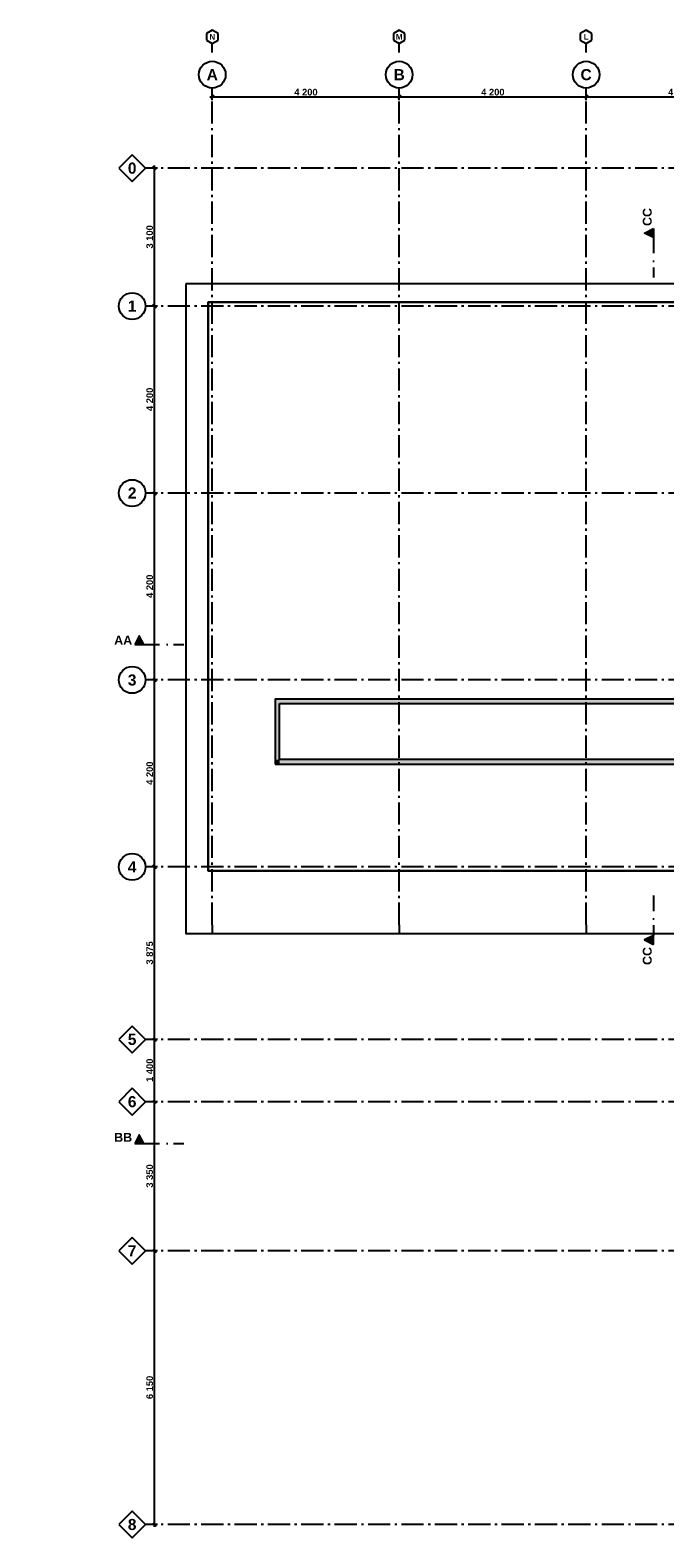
# Model space of a CAD drawing. Header units: millimetres. Extents: x -1691 to 62306, y -15633 to 21983.
# Tile 1 of 11: x -1691 to 12569, y -13575 to 20300. Entities that reach past the tile are written whole.
import ezdxf
from ezdxf.enums import TextEntityAlignment as Align

# ---------------------------------------------------------------- set-up
doc = ezdxf.new("R2010")
doc.units = ezdxf.units.MM
doc.header["$LTSCALE"] = 0.5
doc.header["$MEASUREMENT"] = 0
for name, pattern in [('Akselinje', [1500, 1000, -200, 100, -200]), ('PLINE', [0]), ('Prikk & stiplet', [1340.555525, 705.555534, -352.777767, 0, -282.222223])]:
    doc.linetypes.add(name, pattern=pattern)
for name, color, linetype in [('26-- Yttertak', 7, 'Continuous'), ('264- Takoppbygg (Skravur)(Nye konstruksjoner)', 7, 'Continuous'), ('264- Takoppbygg(Nye konstruksjoner)', 7, 'Continuous'), ('82-- Modullinjer', 7, 'Continuous'), ('82-- Modullinjer(Nye konstruksjoner)', 7, 'Continuous'), ('842-M___1_100 Målsetting bygning', 7, 'Continuous'), ('842-M___1_100 Målsetting bygning(Nye konstruksjoner)', 7, 'Continuous'), ('852- Snittmarkør', 7, 'Continuous')]:
    doc.layers.add(name, color=color, linetype=linetype)
doc.styles.add('GENERATED_STYLE_2', font='Arial Bold.ttf')
doc.dimstyles.new('GENERATED_STYLE__1', dxfattribs={"dimtxt": 150, "dimasz": 71.25, "dimexe": 0.18, "dimexo": 2000, "dimgap": 0, "dimtad": 1, "dimtih": 1, "dimtoh": 1, "dimdec": 0, "dimzin": 0, "dimdsep": 46, "dimtxsty": 'GENERATED_STYLE_2', "dimblk": 'ARROWHEAD_6', "dimblk1": 'ARROWHEAD_6', "dimblk2": 'ARROWHEAD_6', "dimcen": 0.09, "dimse1": 1, "dimse2": 1, "dimclrd": 256, "dimclre": 256, "dimclrt": 256, "dimadec": 1, "dimazin": 0, "dimtfac": 1, "dimtdec": 4, "dimtmove": 0, "dimatfit": 3, "dimfxl": 1, "dimtolj": 1, "dimtzin": 0, "dimarcsym": 0})
doc.dimstyles.new('GENERATED_STYLE__2', dxfattribs={"dimtxt": 150, "dimasz": 71.25, "dimexe": 0.18, "dimexo": 0.0625, "dimgap": 0, "dimtad": 1, "dimdec": 0, "dimzin": 0, "dimdsep": 46, "dimtxsty": 'GENERATED_STYLE_2', "dimblk": 'ARROWHEAD_6', "dimblk1": 'ARROWHEAD_6', "dimblk2": 'ARROWHEAD_6', "dimcen": 0.09, "dimse1": 1, "dimse2": 1, "dimclrd": 256, "dimclre": 256, "dimclrt": 256, "dimadec": 1, "dimazin": 0, "dimtfac": 1, "dimtdec": 4, "dimtmove": 0, "dimatfit": 3, "dimfxl": 1, "dimtolj": 1, "dimtzin": 0, "dimarcsym": 0})

# ---------------------------------------------------------------- blocks, each defined once
blk = doc.blocks.new('Standard grid marker')
at = {"layer": '82-- Modullinjer', "linetype": 'Akselinje'}
for p, q in [((200, 0), (0, 0)), ((200, 0), (18800, 0)), ((18800, 0), (19000, 0))]:
    blk.add_line(p, q, dxfattribs=at)
at = {"layer": '82-- Modullinjer', "linetype": 'PLINE'}
blk.add_circle((19300, 0), 300, dxfattribs=at)
at = {"layer": '82-- Modullinjer', "linetype": 'Akselinje'}
blk.add_point((18800, 0), dxfattribs=at)
blk.add_point((18800, 0), dxfattribs=at)
at = {"layer": '82-- Modullinjer', "style": 'GENERATED_STYLE_2'}
blk.add_attdef('AC_MarkerText_1', text='', height=250, rotation=270, dxfattribs=at).set_placement((19482, -57), align=Align.TOP_CENTER)
blk = doc.blocks.new('Standard grid marker_4')
at = {"layer": '82-- Modullinjer', "linetype": 'Akselinje'}
for p, q in [((200, 0), (53500, 0)), ((53500, 0), (53700, 0))]:
    blk.add_line(p, q, dxfattribs=at)
at = {"layer": '82-- Modullinjer', "linetype": 'PLINE'}
blk.add_circle((54000, 0), 300, dxfattribs=at)
at = {"layer": '82-- Modullinjer', "linetype": 'Akselinje'}
blk.add_point((53500, 0), dxfattribs=at)
blk.add_point((53500, 0), dxfattribs=at)
at = {"layer": '82-- Modullinjer', "style": 'GENERATED_STYLE_2'}
blk.add_attdef('AC_MarkerText_1', text='', height=250, rotation=180, dxfattribs=at).set_placement((54000, -239), align=Align.TOP_CENTER)
blk = doc.blocks.new('Standard grid marker_5')
at = {"layer": '82-- Modullinjer(Nye konstruksjoner)', "linetype": 'Akselinje'}
for p, q in [((200, 0), (53500, 0)), ((53500, 0), (53700, 0))]:
    blk.add_line(p, q, dxfattribs=at)
at = {"layer": '82-- Modullinjer(Nye konstruksjoner)', "linetype": 'PLINE'}
for p, q in [((54000, 300), (53700, 0)), ((53700, 0), (54000, -300)), ((54300, 0), (54000, 300)), ((54000, -300), (54300, 0))]:
    blk.add_line(p, q, dxfattribs=at)
at = {"layer": '82-- Modullinjer(Nye konstruksjoner)', "linetype": 'Akselinje'}
blk.add_point((53500, 0), dxfattribs=at)
blk.add_point((53500, 0), dxfattribs=at)
at = {"layer": '82-- Modullinjer(Nye konstruksjoner)', "style": 'GENERATED_STYLE_2'}
blk.add_attdef('AC_MarkerText_1', text='', height=250, rotation=180, dxfattribs=at).set_placement((54000, -239), align=Align.TOP_CENTER)
blk = doc.blocks.new('Standard grid marker_9')
at = {"layer": '82-- Modullinjer', "linetype": 'Akselinje'}
for p, q in [((0, 0), (200, 0)), ((0, 0), (0, 0)), ((200, 0), (200, 0))]:
    blk.add_line(p, q, dxfattribs=at)
at = {"layer": '82-- Modullinjer', "linetype": 'PLINE'}
for p, q in [((275, 130), (200, 0)), ((425, 130), (275, 130)), ((500, 0), (425, 130)), ((200, 0), (275, -130)), ((275, -130), (425, -130)), ((425, -130), (500, 0))]:
    blk.add_line(p, q, dxfattribs=at)
at = {"layer": '82-- Modullinjer', "linetype": 'Akselinje'}
blk.add_point((200, 0), dxfattribs=at)
blk.add_point((200, 0), dxfattribs=at)
at = {"layer": '82-- Modullinjer', "style": 'GENERATED_STYLE_2'}
blk.add_attdef('AC_MarkerText_1', text='', height=125, rotation=270, dxfattribs=at).set_placement((441, -29), align=Align.TOP_CENTER)
blk = doc.blocks.new('*D122')
at = {"layer": '842-M___1_100 Målsetting bygning', "linetype": 'PLINE'}
for p, q in [((2344, 18800), (2400, 18800)), ((2438, 18838), (2362, 18762)), ((2400, 18730), (2400, 18870)), ((2400, 18800), (6600, 18800)), ((6638, 18838), (6563, 18762)), ((6600, 18730), (6600, 18870))]:
    blk.add_line(p, q, dxfattribs=at)
at = {"layer": '842-M___1_100 Målsetting bygning', "insert": (4243, 18830), "char_height": 150, "attachment_point": 7, "style": 'GENERATED_STYLE_2'}
blk.add_mtext('\\A1;{\\pql;\\fArial|b1|i0|c0|p0;\\W1.000000;4\xa0200}', dxfattribs=at)
blk = doc.blocks.new('ARROWHEAD_6')
at = {"linetype": 'Continuous'}
for p, q in [((0, 0), (-1, 0)), ((-0.5, -0.5), (0.5, 0.5))]:
    blk.add_line(p, q, dxfattribs=at)
blk = doc.blocks.new('*D124')
at = {"layer": '842-M___1_100 Målsetting bygning', "linetype": 'PLINE'}
for p, q in [((6638, 18838), (6563, 18762)), ((6600, 18730), (6600, 18870)), ((6600, 18800), (10800, 18800)), ((10838, 18838), (10762, 18762)), ((10800, 18730), (10800, 18870))]:
    blk.add_line(p, q, dxfattribs=at)
at = {"layer": '842-M___1_100 Målsetting bygning', "insert": (8443, 18830), "char_height": 150, "attachment_point": 7, "style": 'GENERATED_STYLE_2'}
blk.add_mtext('\\A1;{\\pql;\\fArial|b1|i0|c0|p0;\\W1.000000;4\xa0200}', dxfattribs=at)
blk = doc.blocks.new('*D125')
at = {"layer": '842-M___1_100 Målsetting bygning', "linetype": 'PLINE'}
for p, q in [((10838, 18838), (10762, 18762)), ((10800, 18730), (10800, 18870)), ((10800, 18800), (15000, 18800)), ((15038, 18838), (14962, 18762)), ((15000, 18730), (15000, 18870))]:
    blk.add_line(p, q, dxfattribs=at)
at = {"layer": '842-M___1_100 Målsetting bygning', "insert": (12643, 18830), "char_height": 150, "attachment_point": 7, "style": 'GENERATED_STYLE_2'}
blk.add_mtext('\\A1;{\\pql;\\fArial|b1|i0|c0|p0;\\W1.000000;4\xa0200}', dxfattribs=at)
blk = doc.blocks.new('*D136')
at = {"layer": '842-M___1_100 Målsetting bygning', "linetype": 'PLINE'}
for p, q in [((1170, 5700), (1030, 5700)), ((1062, 5737), (1137, 5662)), ((1100, 1500), (1100, 5700)), ((1170, 1500), (1030, 1500)), ((1062, 1537), (1137, 1462)), ((1100, 1444), (1100, 1500))]:
    blk.add_line(p, q, dxfattribs=at)
at = {"layer": '842-M___1_100 Målsetting bygning', "insert": (1070, 3343), "char_height": 150, "attachment_point": 7, "rotation": 90, "style": 'GENERATED_STYLE_2'}
blk.add_mtext('\\A1;{\\pql;\\fArial|b1|i0|c0|p0;\\W1.000000;4\xa0200}', dxfattribs=at)
blk = doc.blocks.new('*D137')
at = {"layer": '842-M___1_100 Målsetting bygning', "linetype": 'PLINE'}
for p, q in [((1170, 9900), (1030, 9900)), ((1062, 9937), (1137, 9862)), ((1100, 5700), (1100, 9900)), ((1170, 5700), (1030, 5700)), ((1062, 5737), (1137, 5662))]:
    blk.add_line(p, q, dxfattribs=at)
at = {"layer": '842-M___1_100 Målsetting bygning', "insert": (1070, 7543), "char_height": 150, "attachment_point": 7, "rotation": 90, "style": 'GENERATED_STYLE_2'}
blk.add_mtext('\\A1;{\\pql;\\fArial|b1|i0|c0|p0;\\W1.000000;4\xa0200}', dxfattribs=at)
blk = doc.blocks.new('*D138')
at = {"layer": '842-M___1_100 Målsetting bygning', "linetype": 'PLINE'}
for p, q in [((1170, 14100), (1030, 14100)), ((1137, 14062), (1062, 14137)), ((1100, 14100), (1100, 14156)), ((1100, 9900), (1100, 14100)), ((1170, 9900), (1030, 9900)), ((1062, 9937), (1137, 9862))]:
    blk.add_line(p, q, dxfattribs=at)
at = {"layer": '842-M___1_100 Målsetting bygning', "insert": (1070, 11743), "char_height": 150, "attachment_point": 7, "rotation": 90, "style": 'GENERATED_STYLE_2'}
blk.add_mtext('\\A1;{\\pql;\\fArial|b1|i0|c0|p0;\\W1.000000;4\xa0200}', dxfattribs=at)
blk = doc.blocks.new('*D139')
at = {"layer": '842-M___1_100 Målsetting bygning(Nye konstruksjoner)', "linetype": 'PLINE'}
for p, q in [((1062, -7087), (1137, -7162)), ((1170, -7125), (1030, -7125)), ((1100, -13275), (1100, -7125)), ((1170, -13275), (1030, -13275)), ((1062, -13238), (1137, -13313)), ((1100, -13331), (1100, -13275))]:
    blk.add_line(p, q, dxfattribs=at)
at = {"layer": '842-M___1_100 Målsetting bygning(Nye konstruksjoner)', "insert": (1070, -10457), "char_height": 150, "attachment_point": 7, "rotation": 90, "style": 'GENERATED_STYLE_2'}
blk.add_mtext('\\A1;{\\pql;\\fArial|b1|i0|c0|p0;\\W1.000000;6\xa0150}', dxfattribs=at)
blk = doc.blocks.new('*D140')
at = {"layer": '842-M___1_100 Målsetting bygning(Nye konstruksjoner)', "linetype": 'PLINE'}
for p, q in [((1170, -3775), (1030, -3775)), ((1062, -3738), (1137, -3812)), ((1100, -7125), (1100, -3775)), ((1062, -7087), (1137, -7162)), ((1170, -7125), (1030, -7125))]:
    blk.add_line(p, q, dxfattribs=at)
at = {"layer": '842-M___1_100 Målsetting bygning(Nye konstruksjoner)', "insert": (1070, -5707), "char_height": 150, "attachment_point": 7, "rotation": 90, "style": 'GENERATED_STYLE_2'}
blk.add_mtext('\\A1;{\\pql;\\fArial|b1|i0|c0|p0;\\W1.000000;3\xa0350}', dxfattribs=at)
blk = doc.blocks.new('*D141')
at = {"layer": '842-M___1_100 Målsetting bygning(Nye konstruksjoner)', "linetype": 'PLINE'}
for p, q in [((1062, -2338), (1137, -2413)), ((1170, -2375), (1030, -2375)), ((1100, -3775), (1100, -2375)), ((1170, -3775), (1030, -3775)), ((1062, -3738), (1137, -3812))]:
    blk.add_line(p, q, dxfattribs=at)
at = {"layer": '842-M___1_100 Målsetting bygning(Nye konstruksjoner)', "insert": (1070, -3332), "char_height": 150, "attachment_point": 7, "rotation": 90, "style": 'GENERATED_STYLE_2'}
blk.add_mtext('\\A1;{\\pql;\\fArial|b1|i0|c0|p0;\\W1.000000;1\xa0400}', dxfattribs=at)
blk = doc.blocks.new('*D142')
at = {"layer": '842-M___1_100 Målsetting bygning(Nye konstruksjoner)', "linetype": 'PLINE'}
for p, q in [((1170, 1500), (1030, 1500)), ((1137, 1462), (1062, 1537)), ((1100, 1500), (1100, 1556)), ((1100, -2375), (1100, 1500)), ((1062, -2338), (1137, -2413)), ((1170, -2375), (1030, -2375))]:
    blk.add_line(p, q, dxfattribs=at)
at = {"layer": '842-M___1_100 Målsetting bygning(Nye konstruksjoner)', "insert": (1070, -695), "char_height": 150, "attachment_point": 7, "rotation": 90, "style": 'GENERATED_STYLE_2'}
blk.add_mtext('\\A1;{\\pql;\\fArial|b1|i0|c0|p0;\\W1.000000;3\xa0875}', dxfattribs=at)
blk = doc.blocks.new('*D145')
at = {"layer": '842-M___1_100 Målsetting bygning(Nye konstruksjoner)', "linetype": 'PLINE'}
for p, q in [((1170, 17200), (1030, 17200)), ((1137, 17162), (1062, 17238)), ((1100, 17200), (1100, 17256)), ((1100, 14100), (1100, 17200)), ((1170, 14100), (1030, 14100)), ((1062, 14137), (1137, 14062)), ((1100, 14044), (1100, 14100))]:
    blk.add_line(p, q, dxfattribs=at)
at = {"layer": '842-M___1_100 Målsetting bygning(Nye konstruksjoner)', "insert": (1070, 15393), "char_height": 150, "attachment_point": 7, "rotation": 90, "style": 'GENERATED_STYLE_2'}
blk.add_mtext('\\A1;{\\pql;\\fArial|b1|i0|c0|p0;\\W1.000000;3\xa0100}', dxfattribs=at)

msp = doc.modelspace()

# ---------------------------------------------------------------- hatches: boundary and pattern name
at = {"layer": '264- Takoppbygg (Skravur)(Nye konstruksjoner)', "linetype": 'Continuous'}
for points in [[(3814.1, 5170), (27460, 5170), (27460, 5270), (3814.1, 5270)], [(3914.1, 3910), (3914.1, 5170), (3814.1, 5170), (3814.1, 3910)], [(3814.1, 3810), (3914.1, 3810), (3914.1, 3910)], [(3814.1, 3810), (3914.1, 3910), (3814.1, 3910)], [(3914.1, 3810), (20300, 3810), (20300, 3910), (3914.1, 3910)]]:
    msp.add_hatch(color=256, dxfattribs=at).paths.add_polyline_path(points)
at = {"layer": '852- Snittmarkør', "linetype": 'Continuous'}
for points in [[(12313.2, 15840), (12113.2, 15740), (12313.2, 15640)], [(660, 6494.2), (860, 6494.2), (760, 6694.2)], [(12313.2, -240), (12313.2, -40), (12113.2, -140)], [(660, -4717), (860, -4717), (760, -4517)]]:
    msp.add_hatch(color=256, dxfattribs=at).paths.add_polyline_path(points)

# ---------------------------------------------------------------- linework, layer by layer
at = {"layer": '26-- Yttertak', "linetype": 'PLINE', "flags": 128}
for points in [[(1810, 14600), (1810, 0), (15050, 0), (15050, 1410), (2310, 1410), (2310, 14190), (27460, 14190), (27460, 14600)], [(2310, 1410), (15050, 1410), (15050, 1425), (27460, 1425), (27460, 14190), (2310, 14190)]]:
    msp.add_lwpolyline(points, close=True, dxfattribs=at)
at = {"layer": '264- Takoppbygg(Nye konstruksjoner)', "linetype": 'PLINE', "flags": 128}
msp.add_lwpolyline([(3814.1, 3810), (20300, 3810), (21850, 3810), (27460, 3810), (27460, 5270), (3814.1, 5270)], close=True, dxfattribs=at)
for points in [[(27460, 5270), (3814.1, 5270)], [(3814.1, 5270), (3814.1, 5170)], [(3814.1, 5170), (3814.1, 3810)], [(3914.1, 5170), (27460, 5170)], [(3914.1, 3910), (3914.1, 5170)], [(3814.1, 3810), (3914.1, 3810)], [(20400, 3910), (3914.1, 3910)], [(3914.1, 3810), (20300, 3810)]]:
    msp.add_lwpolyline(points, dxfattribs=at)
at = {"layer": '852- Snittmarkør', "linetype": 'Prikk & stiplet'}
for p, q in [((12313.2, 15640), (12313.2, 14740)), ((860, 6494.2), (1760, 6494.2)), ((12313.2, 860), (12313.2, -40)), ((860, -4717), (1760, -4717))]:
    msp.add_line(p, q, dxfattribs=at)
at = {"layer": '852- Snittmarkør', "linetype": 'PLINE', "flags": 128}
for points in [[(12313.2, 15840), (12313.2, 15640), (12113.2, 15740)], [(660, 6494.2), (860, 6494.2), (760, 6694.2)], [(12313.2, -240), (12313.2, -40), (12113.2, -140)], [(660, -4717), (860, -4717), (760, -4517)]]:
    msp.add_lwpolyline(points, close=True, dxfattribs=at)

# ---------------------------------------------------------------- block references
at = {"layer": '82-- Modullinjer', "linetype": 'PLINE'}
ref = msp.add_blockref('Standard grid marker_9', (2400, 19800), dxfattribs=dict(at, zscale=1000, rotation=90))
ref.add_attrib('AC_MarkerText_1', 'N', dxfattribs={"color": 8, "height": 125, "rotation": 360, "style": 'GENERATED_STYLE_2'}).set_placement((2400, 20212.5), align=Align.TOP_CENTER)
ref = msp.add_blockref('Standard grid marker_9', (6600, 19800), dxfattribs=dict(at, zscale=1000, rotation=90))
ref.add_attrib('AC_MarkerText_1', 'M', dxfattribs={"color": 8, "height": 125, "rotation": 360, "style": 'GENERATED_STYLE_2'}).set_placement((6600, 20212.5), align=Align.TOP_CENTER)
ref = msp.add_blockref('Standard grid marker_9', (10800, 19800), dxfattribs=dict(at, zscale=1000, rotation=90))
ref.add_attrib('AC_MarkerText_1', 'L', dxfattribs={"color": 8, "height": 125, "rotation": 360, "style": 'GENERATED_STYLE_2'}).set_placement((10800, 20212.5), align=Align.TOP_CENTER)
ref = msp.add_blockref('Standard grid marker', (2400, 0), dxfattribs=dict(at, zscale=1000, rotation=90))
ref.add_attrib('AC_MarkerText_1', 'A', dxfattribs={"color": 8, "height": 250, "rotation": 360, "style": 'GENERATED_STYLE_2'}).set_placement((2400, 19425), align=Align.TOP_CENTER)
ref = msp.add_blockref('Standard grid marker', (6600, 0), dxfattribs=dict(at, zscale=1000, rotation=90))
ref.add_attrib('AC_MarkerText_1', 'B', dxfattribs={"color": 8, "height": 250, "rotation": 360, "style": 'GENERATED_STYLE_2'}).set_placement((6600, 19425), align=Align.TOP_CENTER)
ref = msp.add_blockref('Standard grid marker', (10800, 0), dxfattribs=dict(at, zscale=1000, rotation=90))
ref.add_attrib('AC_MarkerText_1', 'C', dxfattribs={"color": 8, "height": 250, "rotation": 360, "style": 'GENERATED_STYLE_2'}).set_placement((10800, 19425), align=Align.TOP_CENTER)
ref = msp.add_blockref('Standard grid marker_4', (54600, 14100), dxfattribs=dict(at, zscale=1000, rotation=180))
ref.add_attrib('AC_MarkerText_1', '1', dxfattribs={"color": 8, "height": 250, "rotation": 360, "style": 'GENERATED_STYLE_2'}).set_placement((600, 14225), align=Align.TOP_CENTER)
ref = msp.add_blockref('Standard grid marker_4', (54600, 9900), dxfattribs=dict(at, zscale=1000, rotation=180))
ref.add_attrib('AC_MarkerText_1', '2', dxfattribs={"color": 8, "height": 250, "rotation": 360, "style": 'GENERATED_STYLE_2'}).set_placement((600, 10025), align=Align.TOP_CENTER)
ref = msp.add_blockref('Standard grid marker_4', (54600, 5700), dxfattribs=dict(at, zscale=1000, rotation=180))
ref.add_attrib('AC_MarkerText_1', '3', dxfattribs={"color": 8, "height": 250, "rotation": 360, "style": 'GENERATED_STYLE_2'}).set_placement((600, 5825), align=Align.TOP_CENTER)
ref = msp.add_blockref('Standard grid marker_4', (54600, 1500), dxfattribs=dict(at, zscale=1000, rotation=180))
ref.add_attrib('AC_MarkerText_1', '4', dxfattribs={"color": 8, "height": 250, "rotation": 360, "style": 'GENERATED_STYLE_2'}).set_placement((600, 1625), align=Align.TOP_CENTER)
at = {"layer": '82-- Modullinjer(Nye konstruksjoner)', "linetype": 'PLINE'}
ref = msp.add_blockref('Standard grid marker_5', (54600, 17200), dxfattribs=dict(at, zscale=1000, rotation=180))
ref.add_attrib('AC_MarkerText_1', '0', dxfattribs={"color": 8, "height": 250, "rotation": 360, "style": 'GENERATED_STYLE_2'}).set_placement((600, 17325), align=Align.TOP_CENTER)
ref = msp.add_blockref('Standard grid marker_5', (54600, -2375), dxfattribs=dict(at, zscale=1000, rotation=180))
ref.add_attrib('AC_MarkerText_1', '5', dxfattribs={"color": 8, "height": 250, "rotation": 360, "style": 'GENERATED_STYLE_2'}).set_placement((600, -2250), align=Align.TOP_CENTER)
ref = msp.add_blockref('Standard grid marker_5', (54600, -3775), dxfattribs=dict(at, zscale=1000, rotation=180))
ref.add_attrib('AC_MarkerText_1', '6', dxfattribs={"color": 8, "height": 250, "rotation": 360, "style": 'GENERATED_STYLE_2'}).set_placement((600, -3650), align=Align.TOP_CENTER)
ref = msp.add_blockref('Standard grid marker_5', (54600, -7125), dxfattribs=dict(at, zscale=1000, rotation=180))
ref.add_attrib('AC_MarkerText_1', '7', dxfattribs={"color": 8, "height": 250, "rotation": 360, "style": 'GENERATED_STYLE_2'}).set_placement((600, -7000), align=Align.TOP_CENTER)
ref = msp.add_blockref('Standard grid marker_5', (54600, -13275), dxfattribs=dict(at, zscale=1000, rotation=180))
ref.add_attrib('AC_MarkerText_1', '8', dxfattribs={"color": 8, "height": 250, "rotation": 360, "style": 'GENERATED_STYLE_2'}).set_placement((600, -13150), align=Align.TOP_CENTER)

# ---------------------------------------------------------------- texts
at = {"layer": '852- Snittmarkør', "char_height": 200, "rotation": 90, "style": 'GENERATED_STYLE_2'}
for s, insert, attachment_point in [('\\A1;{\\pql;\\pt0;\\fArial|b1|i0|c0|p0;\\W1.000000;CC}', (12276.5, 15900), 7), ('\\A1;{\\pqr;\\pt0;\\fArial|b1|i0|c0|p0;\\W1.000000;CC}', (12276.5, -300), 9)]:
    msp.add_mtext(s, dxfattribs=dict(at, insert=insert, attachment_point=attachment_point))
at = {"layer": '852- Snittmarkør', "char_height": 200, "attachment_point": 9, "style": 'GENERATED_STYLE_2'}
for s, insert in [('\\A1;{\\pqr;\\pt0;\\fArial|b1|i0|c0|p0;\\W1.000000;AA}', (600, 6494.2)), ('\\A1;{\\pqr;\\pt0;\\fArial|b1|i0|c0|p0;\\W1.000000;BB}', (600, -4677))]:
    msp.add_mtext(s, dxfattribs=dict(at, insert=insert))

# ---------------------------------------------------------------- dimensions: what is measured, and where the dimension line sits
at = {"layer": '842-M___1_100 Målsetting bygning', "linetype": 'Continuous'}
for base, p1, p2, picture, middle in [((6600, 18800), (2400, 18413.5), (6600, 18479.8), '*D122', (4507.5, 18905)), ((10800, 18800), (6600, 18479.8), (10800, 17522.2), '*D124', (8707.5, 18905)), ((15000, 18800), (10800, 17522.2), (15000, 17597.7), '*D125', (12907.5, 18905))]:
    dim = msp.add_linear_dim(base=base, p1=p1, p2=p2, dimstyle='GENERATED_STYLE__1', dxfattribs=at)
    dim.commit()
    dim.dimension.update_dxf_attribs({"geometry": picture, "text_midpoint": middle, "dimtype": 160})
for base, p1, p2, picture, middle in [((1100, 14100), (1347.6, 9900), (1581, 14100), '*D138', (995, 12007.5)), ((1100, 9900), (3942.8, 5700), (1347.6, 9900), '*D137', (995, 7807.5)), ((1100, 5700), (1648.4, 1500), (3942.8, 5700), '*D136', (995, 3607.5))]:
    dim = msp.add_linear_dim(base=base, p1=p1, p2=p2, angle=90, dimstyle='GENERATED_STYLE__2', dxfattribs=at)
    dim.commit()
    dim.dimension.update_dxf_attribs({"geometry": picture, "text_midpoint": middle, "dimtype": 160, "text_rotation": 90})
at = {"layer": '842-M___1_100 Målsetting bygning(Nye konstruksjoner)', "linetype": 'Continuous'}
for base, p1, p2, picture, middle in [((1100, 17200), (-1691.5, 14100), (1367.6, 17200), '*D145', (995, 15657.5)), ((1100, 1500), (1825.6, -2375), (1842.3, 1500), '*D142', (995, -430)), ((1100, -2375), (1519.8, -3775), (1825.6, -2375), '*D141', (995, -3067.5)), ((1100, -3775), (2618.7, -7125), (1519.8, -3775), '*D140', (995, -5442.5)), ((1100, -7125), (3022.7, -13275), (2618.7, -7125), '*D139', (995, -10192.5))]:
    dim = msp.add_linear_dim(base=base, p1=p1, p2=p2, angle=90, dimstyle='GENERATED_STYLE__2', dxfattribs=at)
    dim.commit()
    dim.dimension.update_dxf_attribs({"geometry": picture, "text_midpoint": middle, "dimtype": 160, "text_rotation": 90})

doc.saveas('drawing.dxf')
